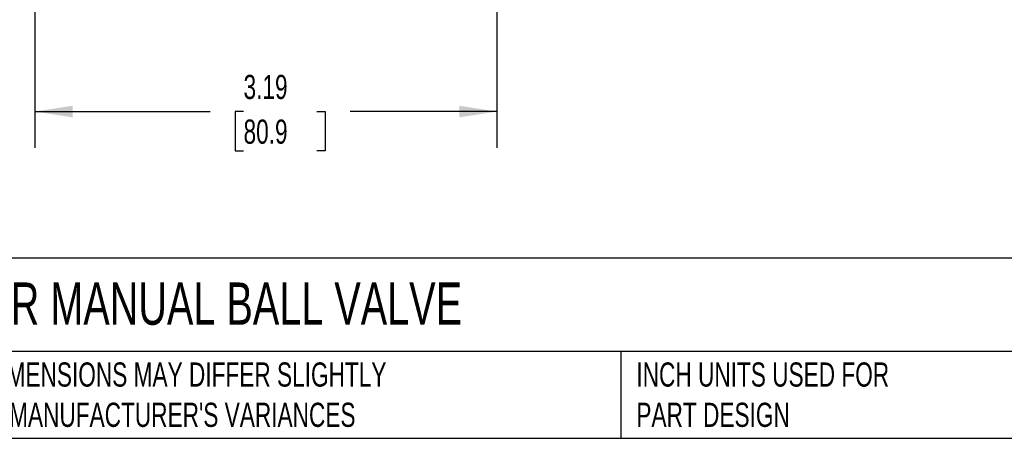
# Model space of a CAD drawing. Header units: inches. Extents: x 0.5 to 21.5, y 0.5 to 16.5.
# Tile 2 of 11: x 4.2 to 10.9, y 0.5 to 3.4. Entities that reach past the tile are written whole.
import ezdxf

# ---------------------------------------------------------------- set-up
doc = ezdxf.new("R2010")
doc.units = ezdxf.units.IN
doc.header["$LTSCALE"] = 2
doc.header["$MEASUREMENT"] = 0
doc.linetypes.add('SLD-Solid', pattern=[0])
doc.layers.add('DIMENSIONS', color=140, linetype='SLD-Solid', lineweight=25)
doc.layers.add('TEXT', color=140, linetype='SLD-Solid', lineweight=25)
doc.styles.add('SLDTEXTSTYLE0', font='TXT', dxfattribs={"width": 0.7})
doc.dimstyles.new('SLDDIMSTYLE1', dxfattribs={"dimtxt": 0.169922, "dimasz": 0.26, "dimexe": 0, "dimexo": 0.0625, "dimgap": 0.04248, "dimtad": 0, "dimtih": 1, "dimtoh": 1, "dimrnd": 1e-09, "dimzin": 12, "dimdsep": 46, "dimtxsty": 'SLDTEXTSTYLE0', "dimsah": 1, "dimcen": 0.09, "dimadec": 0, "dimazin": 3, "dimtfac": 1, "dimtofl": 0, "dimtmove": 0, "dimatfit": 3, "dimfxl": 0, "dimfrac": 2, "dimtolj": 1, "dimtzin": 12, "dimarcsym": 0})

# ---------------------------------------------------------------- blocks, each defined once
blk = doc.blocks.new('_D_1')
at = {"layer": 'DIMENSIONS'}
for p, q in [((4.2679, 4.5007), (4.2679, 2.504)), ((7.453, 4.5007), (7.453, 2.504)), ((4.2679, 2.754), (5.4759, 2.754)), ((5.7062, 2.754), (5.6491, 2.754)), ((5.6491, 2.754), (5.6491, 2.4839)), ((6.2111, 2.754), (6.2682, 2.754)), ((6.2682, 2.754), (6.2682, 2.4839)), ((7.453, 2.754), (6.4413, 2.754)), ((5.6491, 2.4839), (5.7062, 2.4839)), ((6.2682, 2.4839), (6.2111, 2.4839))]:
    blk.add_line(p, q, dxfattribs=at)
for points in [[(4.2679, 2.754), (4.5279, 2.714), (4.5279, 2.794)], [(7.453, 2.754), (7.193, 2.794), (7.193, 2.714)]]:
    blk.add_solid(points, dxfattribs=at)
at = {"layer": 'DIMENSIONS', "char_height": 0.16667, "attachment_point": 1, "style": 'SLDTEXTSTYLE0'}
for s, insert in [('3.19', (5.7062, 3.0069)), ('80.9', (5.7062, 2.6988))]:
    blk.add_mtext(s, dxfattribs=dict(at, insert=insert))

msp = doc.modelspace()

# ---------------------------------------------------------------- linework, layer by layer
at = {"layer": 'TEXT'}
for p, q in [((21.5, 1.7422), (0.5, 1.7422)), ((21.5, 1.1), (0.5, 1.1)), ((8.3058, 1.1), (8.3058, 0.5)), ((0.5, 0.5), (21.5, 0.5))]:
    msp.add_line(p, q, dxfattribs=at)

# ---------------------------------------------------------------- texts
at = {"layer": 'TEXT', "attachment_point": 1, "style": 'SLDTEXTSTYLE0'}
for s, insert, char_height in [('RUB T292 POTABLE WATER MANUAL BALL VALVE', (0.6272, 1.5749), 0.291667), ("PART DIMENSIONS MAY DIFFER SLIGHTLY ^JDUE TO MANUFACTURER'S VARIANCES", (3.4577, 1.0234), 0.166667), ('INCH UNITS USED FOR ^JPART DESIGN', (8.4137, 1.0234), 0.166667)]:
    msp.add_mtext(s, dxfattribs=dict(at, insert=insert, char_height=char_height))

# ---------------------------------------------------------------- dimensions: what is measured, and where the dimension line sits
at = {"layer": 'DIMENSIONS'}
dim = msp.add_linear_dim(base=(4.2679, 2.754), p1=(7.453, 4.6007), p2=(4.2679, 4.6007), dimstyle='SLDDIMSTYLE1', dxfattribs=at)
dim.commit()
dim.dimension.update_dxf_attribs({"geometry": '_D_1', "text_midpoint": (5.9586, 2.754), "dimtype": 160})

doc.saveas('drawing.dxf')
